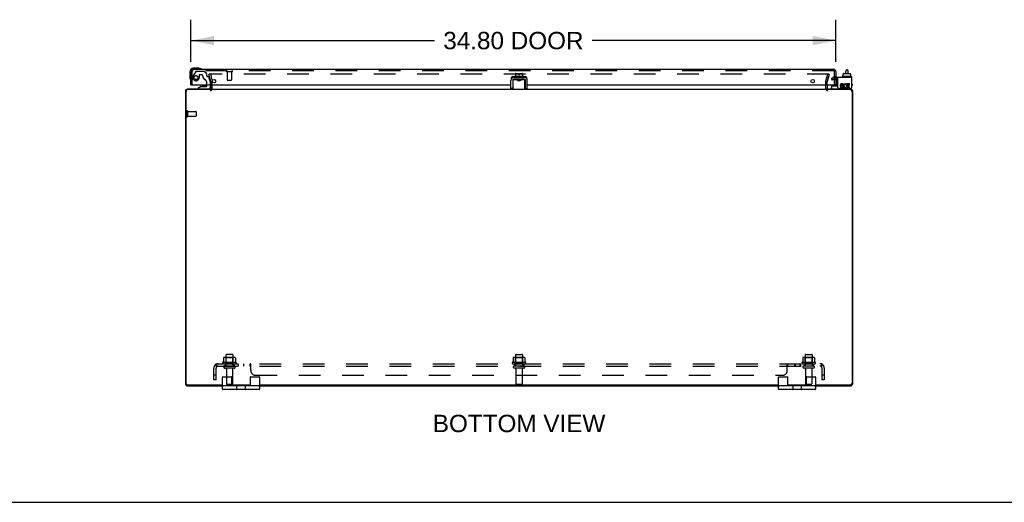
# Model space of a CAD drawing. Header units: inches. Extents: x 0 to 212, y 0 to 138.
# Tile 2 of 8: x 53 to 106, y 0 to 26. Entities that reach past the tile are written whole.
import ezdxf

# ---------------------------------------------------------------- set-up
doc = ezdxf.new("R2010")
doc.units = ezdxf.units.IN
doc.header["$LTSCALE"] = 11.6875
doc.header["$MEASUREMENT"] = 0
doc.linetypes.add('HIDDEN', pattern=[0.2, 0.1, -0.1])
doc.layers.get('0').update_dxf_attribs({"linetype": 'CONTINUOUS'})
for name, color, linetype in [('DEFAULT_2', 8, 'HIDDEN'), ('DIMENSIONS', 7, 'CONTINUOUS'), ('DOOR_ASSEMBLY', 7, 'CONTINUOUS'), ('SUBPANEL', 7, 'CONTINUOUS')]:
    doc.layers.add(name, color=color, linetype=linetype)
doc.styles.get("Standard").update_dxf_attribs({"font": 'arial.ttf'})
doc.dimstyles.new('DIMSTYLE_1', dxfattribs={"dimtxt": 0.9375, "dimasz": 1.25, "dimexe": 0.09, "dimexo": 0.07, "dimgap": 0.0375, "dimtad": 0, "dimtih": 1, "dimtoh": 1, "dimzin": 4, "dimdsep": 46, "dimtxsty": 'Standard', "dimblk": '_FILLED', "dimblk1": '_FILLED', "dimblk2": '_FILLED', "dimcen": 0.09, "dimadec": 3, "dimazin": 1, "dimtfac": 1, "dimtdec": 3, "dimtofl": 0, "dimtmove": 0, "dimatfit": 3, "dimldrblk": '_FILLED', "dimfxl": 0, "dimtolj": 1, "dimtzin": 4, "dimarcsym": 0})

# ---------------------------------------------------------------- blocks, each defined once
blk = doc.blocks.new('_FILLED')
at = {"color": 0, "linetype": 'ByBlock'}
blk.add_solid([(0, 0), (-1, 0.2), (-1, -0.2)], dxfattribs=at)
blk = doc.blocks.new('*D3')
at = {"layer": 'DIMENSIONS', "color": 2, "linetype": 'Continuous'}
for p, q in [((62.363, 23.746), (62.363, 26.022)), ((97.163, 23.746), (97.163, 26.022)), ((62.363, 24.897), (75.513, 24.897)), ((97.163, 24.897), (84.013, 24.897))]:
    blk.add_line(p, q, dxfattribs=at)
at = {"layer": 'DIMENSIONS', "color": 2, "linetype": 'Continuous', "xscale": 1.25, "yscale": 1.25, "zscale": 1.25, "rotation": 180}
blk.add_blockref('_FILLED', (62.363, 24.897), dxfattribs=at)
at = {"layer": 'DIMENSIONS', "color": 2, "linetype": 'Continuous', "xscale": 1.25, "yscale": 1.25, "zscale": 1.25}
blk.add_blockref('_FILLED', (97.163, 24.897), dxfattribs=at)
at = {"layer": 'DIMENSIONS', "color": 2, "linetype": 'Continuous', "insert": (79.763, 25.366), "char_height": 0.9375, "width": 7.56273, "attachment_point": 2, "line_spacing_factor": 0.9}
blk.add_mtext('34.80 DOOR', dxfattribs=at)

msp = doc.modelspace()

# ---------------------------------------------------------------- linework, layer by layer
at = {"color": 7, "linetype": 'Continuous'}
for p, q in [((79.7545, 22.9115), (79.7545, 22.9084)), ((79.8147, 22.9415), (79.8147, 22.9215)), ((80.3117, 22.9515), (79.8247, 22.9515)), ((79.8782, 23.1165), (79.8782, 22.9515)), ((79.8882, 23.1265), (80.0342, 23.1265)), ((80.0342, 23.1265), (80.0342, 23.0585)), ((80.0342, 23.0585), (80.1022, 23.0585)), ((80.1022, 23.0585), (80.1022, 23.1265)), ((80.1022, 23.1265), (80.2382, 23.1265)), ((80.2482, 23.1165), (80.2482, 22.9515)), ((80.3217, 22.9415), (80.3217, 22.9215)), ((80.3819, 22.9115), (80.3819, 22.9084)), ((97.4926, 22.9415), (97.4926, 22.9215)), ((97.9896, 22.9515), (97.5026, 22.9515)), ((97.5447, 23.0585), (97.5601, 23.0585)), ((97.5447, 23.0585), (97.5447, 22.9515)), ((97.5601, 23.1165), (97.5601, 23.0585)), ((97.5712, 23.1265), (97.9264, 23.1265)), ((97.6912, 23.1265), (97.6912, 23.2504)), ((97.7512, 23.3104), (97.7712, 23.3104)), ((97.8312, 23.1265), (97.8312, 23.2504)), ((97.9377, 23.1165), (97.9377, 23.0585)), ((97.9377, 23.0585), (97.9541, 23.0585)), ((97.9541, 23.0585), (97.9541, 22.9515)), ((97.9996, 22.9415), (97.9996, 22.9215)), ((79.7257, 22.7475), (79.7257, 22.3075)), ((79.7557, 22.274), (79.7557, 22.7935)), ((79.7632, 22.3468), (79.7657, 22.354)), ((79.7657, 22.8035), (79.9508, 22.8035)), ((80.3507, 22.8075), (79.7857, 22.8075)), ((79.9757, 22.7435), (79.9757, 22.7935)), ((79.9757, 22.7772), (80.1607, 22.7772)), ((79.9757, 22.7671), (79.9854, 22.7615)), ((79.9876, 22.7628), (79.9757, 22.7558)), ((80.1607, 22.7435), (79.9757, 22.7435)), ((80.017, 22.7456), (80.0376, 22.747)), ((80.0376, 22.747), (80.0916, 22.7505)), ((80.0405, 22.7712), (80.0563, 22.7728)), ((80.0563, 22.7728), (80.0885, 22.776)), ((80.0885, 22.776), (80.1006, 22.7772)), ((80.0916, 22.7505), (80.1127, 22.7519)), ((80.1607, 22.7435), (80.1607, 22.7935)), ((80.1855, 22.8035), (80.3707, 22.8035)), ((80.3807, 22.274), (80.3807, 22.7935)), ((80.4107, 22.3075), (80.4107, 22.7475)), ((96.9492, 22.314), (96.9492, 22.4515)), ((96.9592, 22.4615), (97.2743, 22.4615)), ((98.0117, 22.354), (98.0117, 22.3675)), ((79.7257, 22.3075), (79.6217, 22.3075)), ((80.4107, 22.3075), (80.5147, 22.3075)), ((64.0682, 6.099), (64.0682, 6.749)), ((64.0932, 6.774), (64.5432, 6.774)), ((64.5682, 6.274), (64.5682, 6.749)), ((65.5682, 6.749), (65.5682, 6.274)), ((65.5932, 6.774), (66.0432, 6.774)), ((66.0682, 6.749), (66.0682, 6.099)), ((94.0682, 6.099), (94.0682, 6.749)), ((94.0932, 6.774), (94.5432, 6.774)), ((94.5682, 6.274), (94.5682, 6.749)), ((95.5682, 6.749), (95.5682, 6.274)), ((95.5932, 6.774), (96.0432, 6.774)), ((96.0682, 6.749), (96.0682, 6.099)), ((66.0432, 6.274), (64.0932, 6.274)), ((66.0432, 6.074), (64.0932, 6.074)), ((64.8492, 6.099), (64.8492, 6.249)), ((65.2872, 6.249), (65.2872, 6.099)), ((96.0432, 6.274), (94.0932, 6.274)), ((96.0432, 6.074), (94.0932, 6.074)), ((94.8492, 6.099), (94.8492, 6.249)), ((95.2872, 6.249), (95.2872, 6.099)), ((0, 0), (212.5, 0))]:
    msp.add_line(p, q, dxfattribs=at)
at = {"color": 3, "linetype": 'Continuous'}
for p, q in [((80.3819, 22.9115), (79.7545, 22.9115)), ((98.0117, 22.9115), (97.2743, 22.9115)), ((97.2743, 22.3675), (97.2743, 22.9115)), ((98.0117, 22.9115), (98.0117, 22.3675)), ((63.4432, 22.316), (63.4432, 22.517)), ((79.6217, 22.3075), (79.6217, 22.7475)), ((80.5147, 22.3075), (80.5147, 22.7475)), ((96.6932, 22.517), (96.6932, 22.316)), ((97.4903, 22.3733), (97.3897, 22.3733)), ((97.3897, 22.3733), (97.3897, 22.3269)), ((97.3897, 22.3269), (97.4903, 22.3269)), ((97.4441, 22.4213), (97.495, 22.4214)), ((97.5599, 22.5589), (97.4593, 22.5589)), ((97.4593, 22.5125), (97.5599, 22.5125)), ((97.4903, 22.4661), (97.4593, 22.4661)), ((97.5599, 22.5125), (97.5599, 22.5589)), ((97.7035, 22.5068), (97.7219, 22.5493)), ((97.7301, 22.3657), (97.7159, 22.3859)), ((97.9001, 22.5589), (97.7301, 22.5589)), ((97.7301, 22.5589), (97.7301, 22.3657)), ((97.7301, 22.3403), (97.7301, 22.3269)), ((97.7301, 22.3269), (97.9001, 22.3269)), ((97.7765, 22.5125), (97.9001, 22.5125)), ((97.7765, 22.4661), (97.7765, 22.5125)), ((97.8769, 22.4661), (97.7765, 22.4661)), ((97.7765, 22.4213), (97.8769, 22.4213)), ((97.7765, 22.3733), (97.7765, 22.4213)), ((97.9001, 22.3733), (97.7765, 22.3733)), ((97.8769, 22.4213), (97.8769, 22.4661)), ((97.9001, 22.5125), (97.9001, 22.5589)), ((97.9001, 22.3269), (97.9001, 22.3733)), ((62.0682, 22.157), (62.0682, 6.41)), ((62.1012, 6.407), (62.1012, 22.171)), ((63.4432, 22.251), (62.1812, 22.251)), ((63.4302, 22.274), (62.1852, 22.274)), ((63.4432, 22.274), (96.6932, 22.274)), ((97.9552, 22.251), (96.6932, 22.251)), ((97.9512, 22.274), (96.7062, 22.274)), ((97.3343, 22.3075), (97.9517, 22.3075)), ((98.0352, 22.171), (98.0352, 6.407)), ((98.0682, 6.41), (98.0682, 22.157)), ((62.1812, 6.327), (64.0682, 6.327)), ((62.2042, 6.274), (64.0682, 6.274)), ((64.5682, 6.327), (65.5682, 6.327)), ((66.0682, 6.327), (94.0682, 6.327)), ((66.0682, 6.274), (94.0682, 6.274)), ((94.5682, 6.327), (95.5682, 6.327)), ((96.0682, 6.327), (97.9552, 6.327)), ((96.0682, 6.274), (97.9322, 6.274))]:
    msp.add_line(p, q, dxfattribs=at)
at = {"color": 7, "linetype": 'Continuous'}
for points in [[(79.7557, 22.3153), (79.7557, 22.3172), (79.7559, 22.3193), (79.7562, 22.3215), (79.7566, 22.3239), (79.7571, 22.3263), (79.7576, 22.3288), (79.7583, 22.3315), (79.7591, 22.3342), (79.76, 22.3372), (79.7609, 22.3402), (79.762, 22.3434), (79.7632, 22.3468)], [(79.8054, 22.8035), (79.8067, 22.805), (79.8083, 22.8064), (79.81, 22.8075)], [(79.9757, 22.7935), (79.9756, 22.7943), (79.9753, 22.795), (79.975, 22.7957), (79.9745, 22.7964), (79.9739, 22.797), (79.9732, 22.7976), (79.9725, 22.7981), (79.9717, 22.7986), (79.9708, 22.7991), (79.9699, 22.7996), (79.9689, 22.8), (79.9679, 22.8005), (79.9668, 22.8009), (79.9657, 22.8013), (79.9645, 22.8016), (79.9633, 22.8019), (79.962, 22.8023), (79.9606, 22.8025), (79.9592, 22.8028), (79.9576, 22.803), (79.9561, 22.8032), (79.9544, 22.8034), (79.9527, 22.8035), (79.9508, 22.8035)], [(79.9876, 22.7628), (79.9886, 22.7633), (79.9909, 22.7641), (79.9939, 22.7649), (79.9976, 22.7657), (80.0021, 22.7665), (80.0072, 22.7673), (80.0129, 22.7681), (80.0191, 22.7689), (80.0259, 22.7697), (80.033, 22.7705), (80.0405, 22.7712)], [(79.9885, 22.7435), (79.9893, 22.7436), (79.9981, 22.7443), (80.0073, 22.7449), (80.017, 22.7456)], [(80.1127, 22.7519), (80.1228, 22.7526), (80.1326, 22.7533), (80.1417, 22.754), (80.1503, 22.7547), (80.1582, 22.7554), (80.1607, 22.7556)], [(80.1855, 22.8035), (80.1838, 22.8035), (80.1821, 22.8034), (80.1804, 22.8032), (80.1789, 22.803), (80.1774, 22.8028), (80.176, 22.8026), (80.1746, 22.8023), (80.1733, 22.802), (80.1721, 22.8017), (80.1709, 22.8013), (80.1698, 22.801), (80.1687, 22.8006), (80.1677, 22.8001), (80.1667, 22.7997), (80.1657, 22.7992), (80.1648, 22.7987), (80.164, 22.7982), (80.1632, 22.7976), (80.1626, 22.7971), (80.162, 22.7964), (80.1615, 22.7958), (80.1611, 22.7951), (80.1608, 22.7943), (80.1607, 22.7935)], [(80.3707, 22.354), (80.3732, 22.3468), (80.3744, 22.3434), (80.3754, 22.3402), (80.3764, 22.3372), (80.3773, 22.3342), (80.3781, 22.3315), (80.3787, 22.3288), (80.3793, 22.3263), (80.3798, 22.3239), (80.3802, 22.3215), (80.3805, 22.3193), (80.3806, 22.3172), (80.3807, 22.3153)]]:
    msp.add_lwpolyline(points, dxfattribs=at)
at = {"color": 3, "linetype": 'Continuous'}
for centre, radius, start, end in [((79.7857, 22.7475), 0.164, 90, 180), ((80.3507, 22.7475), 0.164, 0, 90), ((63.4012, 22.316), 0.042, 292.06655, 360), ((96.7352, 22.316), 0.042, 180, 247.93345), ((97.3343, 22.3675), 0.06, 180, 270), ((97.4593, 22.4893), 0.0696, 89.99114, 257.43379), ((97.4593, 22.4893), 0.0232, 90, 270.04847), ((97.4903, 22.3965), 0.0696, 270, 90), ((97.4903, 22.3965), 0.0232, 270, 351.22946), ((97.4867, 22.396), 0.0267, 353.42855, 71.76278), ((97.6759, 22.4429), 0.116, 66.59665, 251.87913), ((97.6759, 22.4429), 0.0696, 66.59665, 305.11217), ((97.676, 22.4404), 0.1137, 251.41988, 296.19629), ((97.6759, 22.4429), 0.116, 295.73705, 297.8532), ((97.9517, 22.3675), 0.06, 270, 360), ((62.1852, 22.157), 0.117, 90, 180), ((62.1812, 22.171), 0.08, 90, 180), ((97.9512, 22.157), 0.117, 0, 90), ((97.9552, 22.171), 0.08, 0, 90), ((62.2042, 6.41), 0.136, 180, 270), ((62.1812, 6.407), 0.08, 180, 270), ((97.9322, 6.41), 0.136, 270, 360), ((97.9552, 6.407), 0.08, 270, 360)]:
    msp.add_arc(centre, radius, start, end, dxfattribs=at)
at = {"color": 7, "linetype": 'Continuous'}
for centre, radius, start, end in [((79.8247, 22.9415), 0.01, 90, 180), ((79.8247, 22.9215), 0.01, 180, 270), ((79.8882, 23.1165), 0.01, 90, 180), ((80.2382, 23.1165), 0.01, 0, 90), ((80.3117, 22.9415), 0.01, 0, 90), ((80.3117, 22.9215), 0.01, 270, 360), ((97.5026, 22.9415), 0.01, 89.99999, 180), ((97.5026, 22.9215), 0.01, 180, 270.00001), ((97.7512, 23.2504), 0.06, 90, 180), ((97.7712, 23.2504), 0.06, 0, 90), ((97.9896, 22.9415), 0.01, 0, 90.00001), ((97.9896, 22.9215), 0.01, 269.99999, 360), ((79.7857, 22.7475), 0.06, 90, 180), ((79.7657, 22.7935), 0.01, 124.84384, 180), ((79.8182, 22.7935), 0.0162, 120.24985, 141.89045), ((80.3182, 22.7935), 0.0162, 38.10955, 59.75015), ((80.3507, 22.7475), 0.06, 0, 90), ((80.3707, 22.7935), 0.01, 0, 54.8477), ((96.9592, 22.4515), 0.01, 90, 180), ((96.9892, 22.314), 0.04, 180, 270), ((97.9317, 22.354), 0.08, 280.18143, 360), ((97.9961, 22.7935), 0.0162, 343.79096, 16.20904), ((64.0932, 6.749), 0.025, 90, 180), ((64.5432, 6.749), 0.025, 0, 90), ((65.5932, 6.749), 0.025, 90, 180), ((66.0432, 6.749), 0.025, 0, 90), ((94.0932, 6.749), 0.025, 90, 180), ((94.5432, 6.749), 0.025, 0, 90), ((95.5932, 6.749), 0.025, 90, 180), ((96.0432, 6.749), 0.025, 0, 90), ((64.0932, 6.249), 0.025, 90, 180), ((64.0932, 6.099), 0.025, 180, 270), ((64.8242, 6.249), 0.025, 0, 90), ((64.8242, 6.099), 0.025, 270, 360), ((65.3122, 6.249), 0.025, 90, 180), ((65.3122, 6.099), 0.025, 180, 270), ((66.0432, 6.249), 0.025, 0, 90), ((66.0432, 6.099), 0.025, 270, 360), ((94.0932, 6.249), 0.025, 90, 180), ((94.0932, 6.099), 0.025, 180, 270), ((94.8242, 6.249), 0.025, 0, 90), ((94.8242, 6.099), 0.025, 270, 360), ((95.3122, 6.249), 0.025, 90, 180), ((95.3122, 6.099), 0.025, 180, 270), ((96.0432, 6.249), 0.025, 0, 90), ((96.0432, 6.099), 0.025, 270, 360)]:
    msp.add_arc(centre, radius, start, end, dxfattribs=at)
for centre, major_axis, ratio, start_param, end_param in [((97.5712, 23.1165), (0.0111, 0), 0.8988338, 1.5707963, 3.1415927), ((97.9264, 23.1165), (0.0113, 0), 0.8861604, 0, 1.5707963)]:
    msp.add_ellipse(centre, major_axis=major_axis, ratio=ratio, start_param=start_param, end_param=end_param, dxfattribs=at)
at = {"layer": 'DEFAULT_2', "color": 8, "linetype": 'HIDDEN'}
for p, q in [((63.4113, 23.0866), (63.3389, 23.0672)), ((63.4423, 22.6811), (63.3389, 23.0672)), ((96.7769, 23.0866), (63.3595, 23.0866)), ((63.4113, 23.0866), (63.5148, 22.7005)), ((96.6216, 22.7005), (96.7251, 23.0866)), ((96.7975, 23.0672), (96.694, 22.6811)), ((96.7251, 23.0866), (96.7975, 23.0672)), ((96.9338, 22.8563), (97.0053, 22.8976)), ((96.9858, 22.7662), (96.9338, 22.8563)), ((97.2743, 22.9115), (97.0573, 22.9115)), ((63.4432, 22.517), (63.4432, 22.6746)), ((63.5182, 22.316), (63.5182, 22.6746)), ((96.6182, 22.316), (96.6182, 22.6746)), ((96.6932, 22.517), (96.6932, 22.6746)), ((97.0573, 22.8075), (96.9858, 22.7662)), ((97.2743, 22.8075), (97.0573, 22.8075)), ((62.1432, 21.091), (62.1432, 20.807)), ((62.1862, 21.091), (62.1862, 20.807)), ((62.1862, 21.073), (62.6332, 21.073)), ((62.1862, 20.825), (62.6332, 20.825)), ((62.6432, 21.063), (62.6432, 20.835)), ((64.6007, 7.974), (64.2857, 7.974)), ((79.9107, 7.974), (80.2257, 7.974)), ((95.5357, 7.974), (95.8507, 7.974)), ((64.799, 7.544), (64.0873, 7.544)), ((64.1091, 7.474), (64.7773, 7.474)), ((64.1243, 7.7887), (64.1243, 7.5705)), ((64.6988, 7.81), (64.1876, 7.81)), ((64.2597, 7.79), (64.2397, 7.81)), ((64.2597, 7.494), (64.2397, 7.474)), ((64.2557, 7.944), (64.2557, 7.349)), ((64.2597, 7.494), (64.2597, 7.79)), ((64.6267, 7.79), (64.2597, 7.79)), ((64.6267, 7.494), (64.2597, 7.494)), ((64.6267, 7.79), (64.6467, 7.81)), ((64.6267, 7.494), (64.6267, 7.79)), ((64.6267, 7.494), (64.6467, 7.474)), ((64.6307, 7.944), (64.6307, 7.349)), ((64.7621, 7.7887), (64.7621, 7.5705)), ((80.424, 7.544), (79.7123, 7.544)), ((79.7341, 7.474), (80.4023, 7.474)), ((79.7493, 7.7887), (79.7493, 7.5705)), ((80.3238, 7.81), (79.8126, 7.81)), ((79.8847, 7.79), (79.8647, 7.81)), ((79.8847, 7.494), (79.8647, 7.474)), ((79.8807, 7.944), (79.8807, 7.349)), ((80.2517, 7.79), (79.8847, 7.79)), ((79.8847, 7.494), (79.8847, 7.79)), ((80.2517, 7.494), (79.8847, 7.494)), ((80.2517, 7.79), (80.2717, 7.81)), ((80.2517, 7.494), (80.2517, 7.79)), ((80.2517, 7.494), (80.2717, 7.474)), ((80.2557, 7.944), (80.2557, 7.349)), ((80.3871, 7.7887), (80.3871, 7.5705)), ((96.049, 7.544), (95.3373, 7.544)), ((95.3591, 7.474), (96.0273, 7.474)), ((95.3743, 7.7887), (95.3743, 7.5705)), ((95.9488, 7.81), (95.4376, 7.81)), ((95.5097, 7.79), (95.4897, 7.81)), ((95.5097, 7.494), (95.4897, 7.474)), ((95.5057, 7.944), (95.5057, 7.349)), ((95.8767, 7.79), (95.5097, 7.79)), ((95.5097, 7.494), (95.5097, 7.79)), ((95.8767, 7.494), (95.5097, 7.494)), ((95.8767, 7.79), (95.8967, 7.81)), ((95.8767, 7.494), (95.8767, 7.79)), ((95.8767, 7.494), (95.8967, 7.474)), ((95.8807, 7.944), (95.8807, 7.349)), ((96.0121, 7.7887), (96.0121, 7.5705)), ((64.7007, 7.349), (64.1857, 7.349)), ((64.7007, 7.239), (64.1857, 7.239)), ((64.2782, 7.1765), (64.2782, 6.379)), ((64.6082, 7.1765), (64.6082, 6.379)), ((80.3257, 7.349), (79.8107, 7.349)), ((80.3257, 7.239), (79.8107, 7.239)), ((79.9032, 7.1765), (79.9032, 6.379)), ((80.2332, 7.1765), (80.2332, 6.379)), ((95.9507, 7.349), (95.4357, 7.349)), ((95.9507, 7.239), (95.4357, 7.239)), ((95.5282, 7.1765), (95.5282, 6.379)), ((95.8582, 7.1765), (95.8582, 6.379)), ((64.5782, 6.349), (64.3082, 6.349)), ((80.2032, 6.349), (79.9332, 6.349)), ((95.8282, 6.349), (95.5582, 6.349))]:
    msp.add_line(p, q, dxfattribs=at)
for points in [[(63.3595, 23.0866), (63.3579, 23.0866), (63.3565, 23.0863), (63.355, 23.086), (63.3536, 23.0855), (63.3522, 23.0848), (63.3509, 23.084), (63.3497, 23.0832), (63.3486, 23.0821), (63.3476, 23.081), (63.3468, 23.0798), (63.346, 23.0786), (63.3454, 23.0772), (63.345, 23.0758), (63.3446, 23.0744), (63.3445, 23.0729), (63.3445, 23.0721)], [(63.3445, 23.0721), (63.3445, 23.0715), (63.3446, 23.07), (63.3449, 23.0686)], [(96.7904, 23.0786), (96.7896, 23.0798), (96.7887, 23.081), (96.7878, 23.0821), (96.7867, 23.0832), (96.7855, 23.084), (96.7842, 23.0848), (96.7828, 23.0855), (96.7814, 23.086), (96.7799, 23.0863), (96.7784, 23.0866), (96.7769, 23.0866)], [(96.7904, 23.0786), (96.791, 23.0772), (96.7914, 23.0758), (96.7917, 23.0744), (96.7919, 23.0729), (96.7919, 23.0721)], [(96.7919, 23.0721), (96.7919, 23.0715), (96.7917, 23.07), (96.7914, 23.0686)], [(64.1243, 7.5705), (64.1242, 7.5693), (64.124, 7.5681), (64.1237, 7.5671), (64.1234, 7.5663), (64.123, 7.5656), (64.1227, 7.565), (64.1223, 7.5645), (64.122, 7.5641), (64.1216, 7.5637), (64.1213, 7.5633), (64.121, 7.563), (64.1207, 7.5628), (64.1204, 7.5625), (64.1201, 7.5623), (64.1198, 7.5621), (64.1195, 7.562), (64.1193, 7.5618), (64.119, 7.5617)], [(64.1302, 7.7978), (64.1288, 7.797), (64.1275, 7.796), (64.1263, 7.7948), (64.1254, 7.7933), (64.1248, 7.7917), (64.1244, 7.79), (64.1243, 7.7887)], [(64.7561, 7.7978), (64.7576, 7.797), (64.7589, 7.796), (64.76, 7.7948), (64.7609, 7.7933), (64.7616, 7.7917), (64.762, 7.79), (64.7621, 7.7887)], [(64.7674, 7.5617), (64.7671, 7.5618), (64.7668, 7.562), (64.7666, 7.5621), (64.7663, 7.5623), (64.766, 7.5625), (64.7657, 7.5628), (64.7654, 7.563), (64.7651, 7.5633), (64.7647, 7.5637), (64.7644, 7.5641), (64.7641, 7.5645), (64.7637, 7.565), (64.7634, 7.5656), (64.763, 7.5663), (64.7627, 7.5671), (64.7624, 7.5681), (64.7621, 7.5693), (64.7621, 7.5705)], [(79.7493, 7.5705), (79.7492, 7.5693), (79.749, 7.5681), (79.7487, 7.5671), (79.7484, 7.5663), (79.748, 7.5656), (79.7477, 7.565), (79.7473, 7.5645), (79.747, 7.5641), (79.7466, 7.5637), (79.7463, 7.5633), (79.746, 7.563), (79.7457, 7.5628), (79.7454, 7.5625), (79.7451, 7.5623), (79.7448, 7.5621), (79.7445, 7.562), (79.7443, 7.5618), (79.744, 7.5617)], [(79.7552, 7.7978), (79.7538, 7.797), (79.7525, 7.796), (79.7513, 7.7948), (79.7504, 7.7933), (79.7498, 7.7917), (79.7494, 7.79), (79.7493, 7.7887)], [(80.3811, 7.7978), (80.3826, 7.797), (80.3839, 7.796), (80.385, 7.7948), (80.3859, 7.7933), (80.3866, 7.7917), (80.387, 7.79), (80.3871, 7.7887)], [(80.3924, 7.5617), (80.3921, 7.5618), (80.3918, 7.562), (80.3916, 7.5621), (80.3913, 7.5623), (80.391, 7.5625), (80.3907, 7.5628), (80.3904, 7.563), (80.3901, 7.5633), (80.3897, 7.5637), (80.3894, 7.5641), (80.3891, 7.5645), (80.3887, 7.565), (80.3884, 7.5656), (80.388, 7.5663), (80.3877, 7.5671), (80.3874, 7.5681), (80.3871, 7.5693), (80.3871, 7.5705)], [(95.3743, 7.5705), (95.3742, 7.5693), (95.374, 7.5681), (95.3737, 7.5671), (95.3734, 7.5663), (95.373, 7.5656), (95.3727, 7.565), (95.3723, 7.5645), (95.372, 7.5641), (95.3716, 7.5637), (95.3713, 7.5633), (95.371, 7.563), (95.3707, 7.5628), (95.3704, 7.5625), (95.3701, 7.5623), (95.3698, 7.5621), (95.3695, 7.562), (95.3693, 7.5618), (95.369, 7.5617)], [(95.3802, 7.7978), (95.3788, 7.797), (95.3775, 7.796), (95.3763, 7.7948), (95.3754, 7.7933), (95.3748, 7.7917), (95.3744, 7.79), (95.3743, 7.7887)], [(96.0061, 7.7978), (96.0076, 7.797), (96.0089, 7.796), (96.01, 7.7948), (96.0109, 7.7933), (96.0116, 7.7917), (96.012, 7.79), (96.0121, 7.7887)], [(96.0174, 7.5617), (96.0171, 7.5618), (96.0168, 7.562), (96.0166, 7.5621), (96.0163, 7.5623), (96.016, 7.5625), (96.0157, 7.5628), (96.0154, 7.563), (96.0151, 7.5633), (96.0147, 7.5637), (96.0144, 7.5641), (96.0141, 7.5645), (96.0137, 7.565), (96.0134, 7.5656), (96.013, 7.5663), (96.0127, 7.5671), (96.0124, 7.5681), (96.0121, 7.5693), (96.0121, 7.5705)]]:
    msp.add_lwpolyline(points, dxfattribs=at)
for centre, radius, start, end in [((97.0573, 22.8075), 0.104, 90, 120), ((63.4012, 22.316), 0.117, 270, 360), ((63.4182, 22.6746), 0.025, 0, 15), ((63.4182, 22.6746), 0.1, 0, 15), ((96.7182, 22.6746), 0.1, 165, 180), ((96.7352, 22.316), 0.117, 180, 270), ((96.7182, 22.6746), 0.025, 165, 180), ((62.1647, 21.091), 0.0215, 0, 180), ((62.1647, 20.807), 0.0215, 180, 360), ((62.6332, 21.063), 0.01, 0, 90), ((62.6332, 20.835), 0.01, 270, 360), ((64.2857, 7.944), 0.03, 90, 180), ((64.6007, 7.944), 0.03, 0, 90), ((79.9107, 7.944), 0.03, 90, 180), ((80.2257, 7.944), 0.03, 0, 90), ((95.5357, 7.944), 0.03, 90, 180), ((95.8507, 7.944), 0.03, 0, 90), ((64.1091, 7.5124), 0.0384, 124.44966, 270), ((64.4432, 6.9438), 0.6977, 117.6814, 120.66313), ((64.1876, 7.6688), 0.1412, 90, 113.95), ((64.6988, 7.6688), 0.1412, 66.05, 90), ((64.4432, 6.9438), 0.6977, 59.33687, 62.3186), ((64.7773, 7.5124), 0.0384, 270, 55.55034), ((79.7341, 7.5124), 0.0384, 124.44966, 270), ((80.0682, 6.9438), 0.6977, 117.6814, 120.66313), ((79.8126, 7.6688), 0.1412, 90, 113.95), ((80.3238, 7.6688), 0.1412, 66.05, 90), ((80.0682, 6.9438), 0.6977, 59.33687, 62.3186), ((80.4023, 7.5124), 0.0384, 270, 55.55034), ((95.3591, 7.5124), 0.0384, 124.44966, 270), ((95.6932, 6.9438), 0.6977, 117.6814, 120.66313), ((95.4376, 7.6688), 0.1412, 90, 113.95), ((95.9488, 7.6688), 0.1412, 66.05, 90), ((95.6932, 6.9438), 0.6977, 59.33687, 62.3186), ((96.0273, 7.5124), 0.0384, 270, 55.55034), ((64.1857, 7.294), 0.055, 90, 270), ((64.2157, 7.1765), 0.0625, 0, 90), ((64.6707, 7.1765), 0.0625, 90, 180), ((64.7007, 7.294), 0.055, 270, 90), ((79.8107, 7.294), 0.055, 90, 270), ((79.8407, 7.1765), 0.0625, 0, 90), ((80.2957, 7.1765), 0.0625, 90, 180), ((80.3257, 7.294), 0.055, 270, 90), ((95.4357, 7.294), 0.055, 90, 270), ((95.4657, 7.1765), 0.0625, 0, 90), ((95.9207, 7.1765), 0.0625, 90, 180), ((95.9507, 7.294), 0.055, 270, 90), ((64.3082, 6.379), 0.03, 180, 270), ((64.5782, 6.379), 0.03, 270, 360), ((79.9332, 6.379), 0.03, 180, 270), ((80.2032, 6.379), 0.03, 270, 360), ((95.5582, 6.379), 0.03, 180, 270), ((95.8282, 6.379), 0.03, 270, 360)]:
    msp.add_arc(centre, radius, start, end, dxfattribs=at)
at = {"layer": 'DOOR_ASSEMBLY', "color": 7, "linetype": 'Continuous'}
for p, q in [((62.792, 23.402), (62.5027, 23.402)), ((62.83, 23.3991), (62.792, 23.402)), ((62.3027, 23.202), (62.3027, 22.9126)), ((62.3027, 22.9126), (62.3056, 22.8747)), ((62.9127, 22.412), (62.7367, 22.313)), ((62.7367, 22.274), (62.7367, 22.313)), ((62.9127, 22.412), (63.1897, 22.412)), ((63.0012, 22.4285), (63.0001, 22.4285)), ((63.1417, 22.4285), (63.0012, 22.4285)), ((63.1417, 22.4285), (63.142, 22.4285)), ((63.142, 22.4285), (63.1422, 22.4285)), ((63.2207, 22.443), (63.2207, 22.517)), ((63.4057, 22.517), (63.4057, 22.353)), ((97.0067, 22.517), (97.0067, 22.4745)), ((97.0817, 22.507), (97.0808, 22.517)), ((97.0817, 22.507), (97.1627, 22.507)), ((97.1627, 22.517), (97.1627, 22.4615)), ((97.2527, 22.4745), (97.2527, 22.8075)), ((98.0377, 22.5545), (98.0377, 22.4745))]:
    msp.add_line(p, q, dxfattribs=at)
at = {"layer": 'DOOR_ASSEMBLY', "color": 3, "linetype": 'Continuous'}
for p, q in [((62.3627, 22.517), (62.3627, 23.225)), ((97.0457, 23.342), (62.4797, 23.342)), ((79.6614, 22.8544), (79.6614, 22.9082)), ((79.7114, 22.9582), (79.8782, 22.9582)), ((80.2482, 22.9582), (80.4239, 22.9582)), ((80.4739, 22.9082), (80.4739, 22.8555)), ((97.1627, 23.225), (97.1627, 22.517)), ((62.3627, 22.517), (79.6217, 22.517)), ((79.7257, 22.517), (79.7557, 22.517)), ((80.3807, 22.517), (80.4107, 22.517)), ((80.5147, 22.517), (97.1627, 22.517))]:
    msp.add_line(p, q, dxfattribs=at)
at = {"layer": 'DOOR_ASSEMBLY', "color": 8, "linetype": 'HIDDEN'}
for p, q in [((62.4377, 22.517), (62.4377, 23.225)), ((97.0457, 23.267), (62.4797, 23.267)), ((62.6233, 23.223), (62.4887, 22.99)), ((62.6492, 23.238), (63.0615, 23.238)), ((62.8097, 23.037), (62.8097, 22.904)), ((62.9197, 23.053), (62.8257, 23.053)), ((63.1978, 23.1141), (63.0828, 23.2292)), ((63.2037, 23.1), (63.2037, 23.022)), ((63.2627, 22.963), (63.3071, 22.963)), ((63.4057, 22.684), (63.3371, 22.94)), ((64.2957, 23.224), (64.5797, 23.224)), ((64.3137, 23.224), (64.3137, 22.777)), ((64.5617, 23.224), (64.5617, 22.777)), ((97.0877, 22.517), (97.0877, 23.225)), ((97.1627, 22.9582), (97.0877, 22.9582)), ((63.2207, 22.517), (63.2207, 22.627)), ((63.4057, 22.684), (63.4057, 22.517)), ((64.3237, 22.767), (64.5517, 22.767)), ((97.1627, 22.802), (97.0877, 22.802)), ((63.3267, 22.274), (62.7367, 22.274))]:
    msp.add_line(p, q, dxfattribs=at)
msp.add_circle((62.6377, 22.904), 0.103, dxfattribs=at)
at = {"layer": 'DOOR_ASSEMBLY', "color": 3, "linetype": 'Continuous'}
for centre in [(63.6127, 22.705), (95.9127, 22.705)]:
    msp.add_circle(centre, 0.094, dxfattribs=at)
at = {"layer": 'DOOR_ASSEMBLY', "color": 7, "linetype": 'Continuous'}
for centre, radius, start, end in [((62.5027, 23.202), 0.2, 90, 180), ((62.792, 23.152), 0.25, 59.11011, 90), ((62.5527, 22.9126), 0.25, 180, 210.88989), ((62.9127, 23.357), 0.015, 270, 353.62041), ((62.9127, 23.3537), 0.015, 6.37959, 59.11011), ((62.351, 22.792), 0.015, 210.88989, 263.62041), ((62.3477, 22.792), 0.015, 276.37959, 360), ((63.0012, 22.3385), 0.09, 90.67198, 125.18775), ((63.1412, 22.3385), 0.09, 55.07677, 89.32802), ((63.1897, 22.443), 0.031, 270, 360), ((63.3267, 22.353), 0.079, 270, 360), ((97.0367, 22.4745), 0.03, 180, 205.71701), ((97.2227, 22.4745), 0.03, 334.28155, 360), ((97.2827, 22.6145), 0.03, 180, 253.80986), ((98.0077, 22.5545), 0.03, 0, 82.23317), ((98.0077, 22.4745), 0.03, 277.76683, 360)]:
    msp.add_arc(centre, radius, start, end, dxfattribs=at)
at = {"layer": 'DOOR_ASSEMBLY', "color": 3, "linetype": 'Continuous'}
for centre, radius, start, end in [((62.4797, 23.225), 0.117, 90, 180), ((79.7114, 22.9082), 0.05, 90, 180), ((80.4239, 22.9082), 0.05, 0, 90), ((97.0457, 23.225), 0.117, 0, 90)]:
    msp.add_arc(centre, radius, start, end, dxfattribs=at)
at = {"layer": 'DOOR_ASSEMBLY', "color": 8, "linetype": 'HIDDEN'}
for centre, radius, start, end in [((62.4797, 23.225), 0.042, 90, 180), ((62.6377, 22.904), 0.172, 150, 360), ((62.6492, 23.208), 0.03, 90, 150), ((62.8257, 23.037), 0.016, 90, 180), ((62.9197, 22.963), 0.09, 0, 90), ((63.1947, 22.963), 0.185, 180, 244.2582), ((63.0615, 23.208), 0.03, 45, 90), ((63.1837, 23.1), 0.02, 0, 45), ((63.2627, 23.022), 0.059, 180, 270), ((63.3071, 22.932), 0.031, 15, 90), ((64.2957, 23.2455), 0.0215, 90, 270), ((64.5797, 23.2455), 0.0215, 270, 90), ((97.0457, 23.225), 0.042, 0, 90), ((63.0327, 22.627), 0.188, 0, 64.2582), ((64.3237, 22.777), 0.01, 180, 270), ((64.5517, 22.777), 0.01, 270, 360)]:
    msp.add_arc(centre, radius, start, end, dxfattribs=at)
at = {"layer": 'SUBPANEL', "color": 8, "linetype": 'HIDDEN'}
for p, q in [((63.7244, 7.349), (63.7244, 7.474)), ((63.7244, 7.474), (96.4119, 7.474)), ((64.1932, 7.474), (64.1932, 7.349)), ((64.6932, 7.474), (64.6932, 7.349)), ((64.9214, 7.474), (64.9214, 7.349)), ((65.2024, 7.474), (65.2024, 7.349)), ((65.5641, 7.349), (65.5641, 7.474)), ((79.8182, 7.474), (79.8182, 7.349)), ((80.3182, 7.474), (80.3182, 7.349)), ((94.5709, 7.4739), (94.5723, 7.474)), ((94.5723, 7.349), (94.5723, 7.474)), ((94.934, 7.474), (94.934, 7.349)), ((94.9727, 7.474), (94.9727, 7.349)), ((95.215, 7.474), (95.215, 7.349)), ((95.2537, 7.474), (95.2537, 7.349)), ((95.4432, 7.474), (95.4432, 7.349)), ((95.9432, 7.474), (95.9432, 7.349)), ((96.4119, 7.349), (96.4119, 7.474)), ((63.5994, 6.599), (63.5994, 7.237)), ((63.6859, 7.42), (63.7653, 7.3235)), ((63.7243, 7.4088), (63.7244, 7.4052)), ((63.7244, 7.349), (96.4119, 7.349)), ((63.7244, 6.599), (63.7244, 7.237)), ((65.5655, 7.3489), (65.5641, 7.349)), ((65.5881, 7.3253), (65.5866, 7.3264)), ((65.5912, 7.3237), (65.5897, 7.3244)), ((65.5979, 7.422), (65.5963, 7.4244)), ((65.5994, 7.42), (65.5979, 7.422)), ((65.5994, 7.099), (65.5994, 7.42)), ((94.5369, 7.42), (94.5385, 7.422)), ((94.5369, 7.099), (94.5369, 7.42)), ((94.5467, 7.3244), (94.5483, 7.3253)), ((94.5553, 7.3326), (94.5567, 7.3345)), ((94.5567, 7.3345), (94.5594, 7.3384)), ((96.4505, 7.42), (96.3711, 7.3235)), ((96.3916, 7.3485), (96.3922, 7.3492)), ((96.4053, 7.381), (96.4047, 7.3794)), ((96.4058, 7.3826), (96.4053, 7.381)), ((96.4063, 7.3842), (96.4058, 7.3826)), ((96.4068, 7.3857), (96.4063, 7.3842)), ((96.4073, 7.3873), (96.4068, 7.3857)), ((96.4077, 7.3888), (96.4073, 7.3873)), ((96.4087, 7.3924), (96.4083, 7.391)), ((96.4091, 7.3939), (96.4087, 7.3924)), ((96.4095, 7.3953), (96.4091, 7.3939)), ((96.4119, 7.237), (96.4119, 6.599)), ((96.5369, 7.237), (96.5369, 6.599)), ((63.7244, 6.849), (63.5994, 6.849)), ((63.7244, 6.599), (63.5994, 6.599)), ((65.8494, 6.849), (94.2869, 6.849)), ((96.5369, 6.849), (96.4119, 6.849)), ((96.5369, 6.599), (96.4119, 6.599))]:
    msp.add_line(p, q, dxfattribs=at)
for points in [[(63.6859, 7.42), (63.6881, 7.422), (63.6902, 7.4244), (63.6922, 7.4271), (63.6941, 7.4301), (63.696, 7.4335), (63.6978, 7.437), (63.6995, 7.4406), (63.7011, 7.4442)], [(63.7011, 7.4442), (63.7042, 7.4514), (63.7057, 7.4548), (63.7073, 7.458), (63.7088, 7.4609), (63.7104, 7.4637), (63.7122, 7.4664), (63.7141, 7.4688), (63.716, 7.4706), (63.7178, 7.472), (63.7196, 7.473), (63.7214, 7.4736), (63.723, 7.4739), (63.7244, 7.474)], [(65.5759, 7.4664), (65.574, 7.4688), (65.5721, 7.4706), (65.5703, 7.472), (65.5686, 7.473), (65.5669, 7.4736), (65.5654, 7.4739), (65.5641, 7.474)], [(65.5686, 7.473), (65.5669, 7.4736), (65.5654, 7.4739), (65.5641, 7.474)], [(65.5777, 7.4637), (65.5759, 7.4664), (65.574, 7.4688), (65.5721, 7.4706)], [(65.5824, 7.4548), (65.5809, 7.458), (65.5793, 7.4609), (65.5777, 7.4637)], [(65.5855, 7.4478), (65.5839, 7.4514), (65.5824, 7.4548)], [(65.5963, 7.4244), (65.5947, 7.4271), (65.5932, 7.4301), (65.5916, 7.4335), (65.59, 7.437), (65.5885, 7.4406), (65.5855, 7.4478)], [(94.5385, 7.422), (94.5401, 7.4244), (94.5417, 7.4271), (94.5432, 7.4301), (94.5448, 7.4335), (94.5463, 7.437), (94.5479, 7.4406)], [(94.5479, 7.4406), (94.5509, 7.4478), (94.5524, 7.4514), (94.5539, 7.4548)], [(94.5539, 7.4548), (94.5555, 7.458), (94.557, 7.4609), (94.5587, 7.4637)], [(94.5587, 7.4637), (94.5605, 7.4664), (94.5624, 7.4688)], [(94.5605, 7.4664), (94.5624, 7.4688), (94.5643, 7.4706), (94.5661, 7.472), (94.5678, 7.473), (94.5694, 7.4736), (94.5709, 7.4739), (94.5723, 7.474)], [(94.5643, 7.4706), (94.5661, 7.472), (94.5678, 7.473), (94.5694, 7.4736)], [(96.4322, 7.4514), (96.4306, 7.4548), (96.4291, 7.458), (96.4276, 7.4609), (96.426, 7.4637), (96.4242, 7.4664), (96.4223, 7.4688), (96.4204, 7.4706), (96.4186, 7.472), (96.4167, 7.473), (96.415, 7.4736), (96.4134, 7.4739), (96.4119, 7.474)], [(96.4505, 7.42), (96.4483, 7.422), (96.4462, 7.4244), (96.4442, 7.4271), (96.4422, 7.4301), (96.4404, 7.4335), (96.4386, 7.437), (96.4369, 7.4406), (96.4353, 7.4442), (96.4322, 7.4514)], [(63.7475, 7.3449), (63.7474, 7.345), (63.7473, 7.3451), (63.7472, 7.3454), (63.747, 7.3457), (63.7468, 7.346), (63.7465, 7.3465), (63.7462, 7.3469), (63.7459, 7.3474), (63.7456, 7.3479), (63.7453, 7.3485), (63.745, 7.349), (63.7447, 7.3496), (63.7443, 7.3502), (63.744, 7.3508), (63.7437, 7.3514), (63.7434, 7.352), (63.743, 7.3526), (63.7427, 7.3533), (63.7423, 7.3539), (63.742, 7.3546), (63.7417, 7.3553), (63.7413, 7.3559), (63.741, 7.3566), (63.7406, 7.3574), (63.7403, 7.3581), (63.7399, 7.3588), (63.7396, 7.3595), (63.7393, 7.3603), (63.7389, 7.361), (63.7386, 7.3618), (63.7382, 7.3626), (63.7379, 7.3634), (63.7375, 7.3642), (63.7372, 7.365), (63.7368, 7.3658), (63.7365, 7.3666), (63.7361, 7.3675), (63.7358, 7.3683), (63.7354, 7.3692), (63.7351, 7.3701), (63.7347, 7.371), (63.7343, 7.3719), (63.734, 7.3729), (63.7336, 7.3738), (63.7333, 7.3748), (63.7329, 7.3758), (63.7325, 7.3768), (63.7322, 7.3778), (63.7318, 7.3788), (63.7315, 7.3798), (63.7311, 7.3809), (63.7308, 7.3819), (63.7304, 7.383), (63.7301, 7.3841), (63.7297, 7.3851), (63.7294, 7.3862), (63.7291, 7.3872), (63.7288, 7.3883), (63.7285, 7.3893), (63.7282, 7.3903), (63.7279, 7.3914), (63.7277, 7.3924), (63.7274, 7.3934), (63.7271, 7.3943), (63.7269, 7.3953), (63.7267, 7.3962), (63.7264, 7.3972), (63.7262, 7.3981), (63.726, 7.399), (63.7258, 7.3999), (63.7256, 7.4008), (63.7255, 7.4017), (63.7253, 7.4026), (63.7251, 7.4034), (63.725, 7.4043), (63.7248, 7.4051), (63.7247, 7.4059), (63.7246, 7.4066), (63.7245, 7.4072), (63.7245, 7.4077), (63.7244, 7.4081), (63.7244, 7.4084), (63.7244, 7.4085)], [(63.7519, 7.3309), (63.7481, 7.3345), (63.7459, 7.3365), (63.7438, 7.3384), (63.7415, 7.3403), (63.7391, 7.3422), (63.7367, 7.344), (63.7344, 7.3456), (63.7321, 7.3468), (63.7299, 7.3478), (63.7279, 7.3485), (63.7261, 7.3489), (63.7244, 7.349)], [(63.7444, 7.3489), (63.7448, 7.3484), (63.7452, 7.348), (63.7455, 7.3475), (63.7459, 7.3471), (63.7462, 7.3467), (63.7465, 7.3463), (63.7468, 7.3459), (63.747, 7.3456), (63.7472, 7.3453), (63.7473, 7.3451), (63.7474, 7.345), (63.7474, 7.345)], [(63.7653, 7.3235), (63.7646, 7.3231), (63.7639, 7.3229), (63.763, 7.323), (63.7621, 7.3232), (63.7611, 7.3237), (63.7599, 7.3244), (63.7585, 7.3253), (63.757, 7.3264), (63.7554, 7.3278), (63.7537, 7.3293), (63.7519, 7.3309)], [(65.5728, 7.344), (65.5713, 7.3456), (65.5699, 7.3468), (65.5684, 7.3478), (65.5669, 7.3485), (65.5655, 7.3489), (65.5641, 7.349)], [(65.5699, 7.3468), (65.5684, 7.3478), (65.5669, 7.3485)], [(65.5757, 7.3403), (65.5742, 7.3422), (65.5728, 7.344)], [(65.5797, 7.3345), (65.577, 7.3384), (65.5757, 7.3403)], [(65.5851, 7.3278), (65.5837, 7.3293), (65.5824, 7.3309), (65.581, 7.3326), (65.5797, 7.3345)], [(65.5994, 7.3235), (65.5977, 7.3231), (65.596, 7.3229), (65.5943, 7.323), (65.5927, 7.3232), (65.5912, 7.3237), (65.5897, 7.3244), (65.5881, 7.3253), (65.5866, 7.3264), (65.5851, 7.3278), (65.5837, 7.3293)], [(65.5994, 7.3235), (65.5977, 7.3231), (65.596, 7.3229), (65.5943, 7.323), (65.5927, 7.3232)], [(94.5369, 7.3235), (94.5387, 7.3231), (94.5404, 7.3229), (94.5421, 7.323), (94.5436, 7.3232), (94.5452, 7.3237), (94.5467, 7.3244), (94.5483, 7.3253), (94.5498, 7.3264), (94.5512, 7.3278), (94.5526, 7.3293)], [(94.5369, 7.3235), (94.5387, 7.3231), (94.5404, 7.3229), (94.5421, 7.323), (94.5436, 7.3232), (94.5452, 7.3237)], [(94.5498, 7.3264), (94.5512, 7.3278), (94.5526, 7.3293), (94.554, 7.3309), (94.5553, 7.3326)], [(94.5594, 7.3384), (94.5607, 7.3403), (94.5621, 7.3422), (94.5636, 7.344), (94.565, 7.3456), (94.5665, 7.3468), (94.568, 7.3478), (94.5695, 7.3485), (94.5709, 7.3489), (94.5723, 7.349)], [(94.5636, 7.344), (94.565, 7.3456), (94.5665, 7.3468), (94.568, 7.3478), (94.5695, 7.3485), (94.5709, 7.3489), (94.5723, 7.349)], [(96.3711, 7.3235), (96.3717, 7.3231), (96.3725, 7.3229), (96.3733, 7.323), (96.3743, 7.3232), (96.3753, 7.3237), (96.3765, 7.3244), (96.3779, 7.3253), (96.3794, 7.3264), (96.381, 7.3278), (96.3827, 7.3293), (96.3844, 7.3309), (96.3883, 7.3345)], [(96.3883, 7.3345), (96.3904, 7.3365), (96.3926, 7.3384), (96.3949, 7.3403), (96.3972, 7.3422), (96.3996, 7.344), (96.402, 7.3456), (96.4043, 7.3468), (96.4064, 7.3478), (96.4084, 7.3485), (96.4103, 7.3489), (96.4119, 7.349)], [(96.389, 7.3451), (96.3889, 7.345), (96.3889, 7.345), (96.389, 7.345), (96.3891, 7.3452), (96.3892, 7.3454), (96.3894, 7.3457), (96.3897, 7.346), (96.3899, 7.3463), (96.3902, 7.3467), (96.3906, 7.3471), (96.3909, 7.3476), (96.3913, 7.348), (96.3916, 7.3485)], [(96.4047, 7.3794), (96.4042, 7.3777), (96.4039, 7.3768), (96.4035, 7.3759), (96.4032, 7.375), (96.4029, 7.3741), (96.4025, 7.3732), (96.4022, 7.3722), (96.4018, 7.3713), (96.4014, 7.3703), (96.401, 7.3694), (96.4006, 7.3684), (96.4003, 7.3675), (96.3999, 7.3665), (96.3995, 7.3656), (96.3991, 7.3647), (96.3987, 7.3638), (96.3983, 7.3629), (96.3979, 7.362), (96.3975, 7.3612), (96.3972, 7.3604), (96.3968, 7.3595), (96.3964, 7.3588), (96.396, 7.358), (96.3957, 7.3572), (96.3953, 7.3564), (96.3949, 7.3557), (96.3945, 7.355), (96.3942, 7.3542), (96.3938, 7.3535), (96.3934, 7.3528), (96.3931, 7.3521), (96.3927, 7.3514), (96.3924, 7.3508), (96.392, 7.3501), (96.3917, 7.3495), (96.3913, 7.3489), (96.391, 7.3483), (96.3906, 7.3477), (96.3903, 7.3472), (96.39, 7.3466), (96.3897, 7.3462), (96.3894, 7.3457), (96.3892, 7.3454), (96.389, 7.3451), (96.389, 7.3451)], [(96.4083, 7.391), (96.4079, 7.3895), (96.4077, 7.3888)], [(96.412, 7.4087), (96.412, 7.4088), (96.412, 7.4087), (96.412, 7.4086), (96.412, 7.4084), (96.412, 7.4082), (96.4119, 7.4078), (96.4119, 7.4074), (96.4118, 7.4069), (96.4117, 7.4064), (96.4117, 7.4059), (96.4116, 7.4053), (96.4115, 7.4048), (96.4114, 7.4042), (96.4113, 7.4036), (96.4112, 7.403), (96.411, 7.4024), (96.4109, 7.4018), (96.4108, 7.4012), (96.4107, 7.4005), (96.4105, 7.3999), (96.4104, 7.3993), (96.4103, 7.3986), (96.4101, 7.398), (96.41, 7.3973), (96.4098, 7.3966), (96.4096, 7.3959), (96.4095, 7.3953)], [(96.4119, 7.4058), (96.4119, 7.4063), (96.412, 7.4068), (96.412, 7.4073), (96.412, 7.4077), (96.412, 7.4081), (96.412, 7.4084), (96.412, 7.4086), (96.412, 7.4087)]]:
    msp.add_lwpolyline(points, dxfattribs=at)
for centre, radius, start, end in [((63.8364, 7.237), 0.237, 90, 180), ((96.2999, 7.237), 0.237, 0, 90), ((63.8364, 7.237), 0.112, 90, 180), ((65.8494, 7.099), 0.25, 180, 270), ((94.2869, 7.099), 0.25, 270, 360), ((96.2999, 7.237), 0.112, 0, 90)]:
    msp.add_arc(centre, radius, start, end, dxfattribs=at)

# ---------------------------------------------------------------- texts
at = {"layer": 'DIMENSIONS', "color": 2, "linetype": 'Continuous', "insert": (80.0694, 4.7201), "char_height": 0.9375, "width": 9.291357, "attachment_point": 2, "line_spacing_factor": 0.9}
msp.add_mtext('BOTTOM VIEW', dxfattribs=at)

# ---------------------------------------------------------------- dimensions: what is measured, and where the dimension line sits
at = {"layer": 'DIMENSIONS', "color": 2, "linetype": 'Continuous'}
dim = msp.add_linear_dim(base=(97.1627, 24.8968), p1=(62.3627, 23.676), p2=(97.1627, 23.676), text='<> DOOR', dimstyle='DIMSTYLE_1', dxfattribs=at)
dim.commit()
dim.dimension.update_dxf_attribs({"geometry": '*D3', "text_midpoint": (79.7627, 24.8968), "dimtype": 160})

doc.saveas('drawing.dxf')
